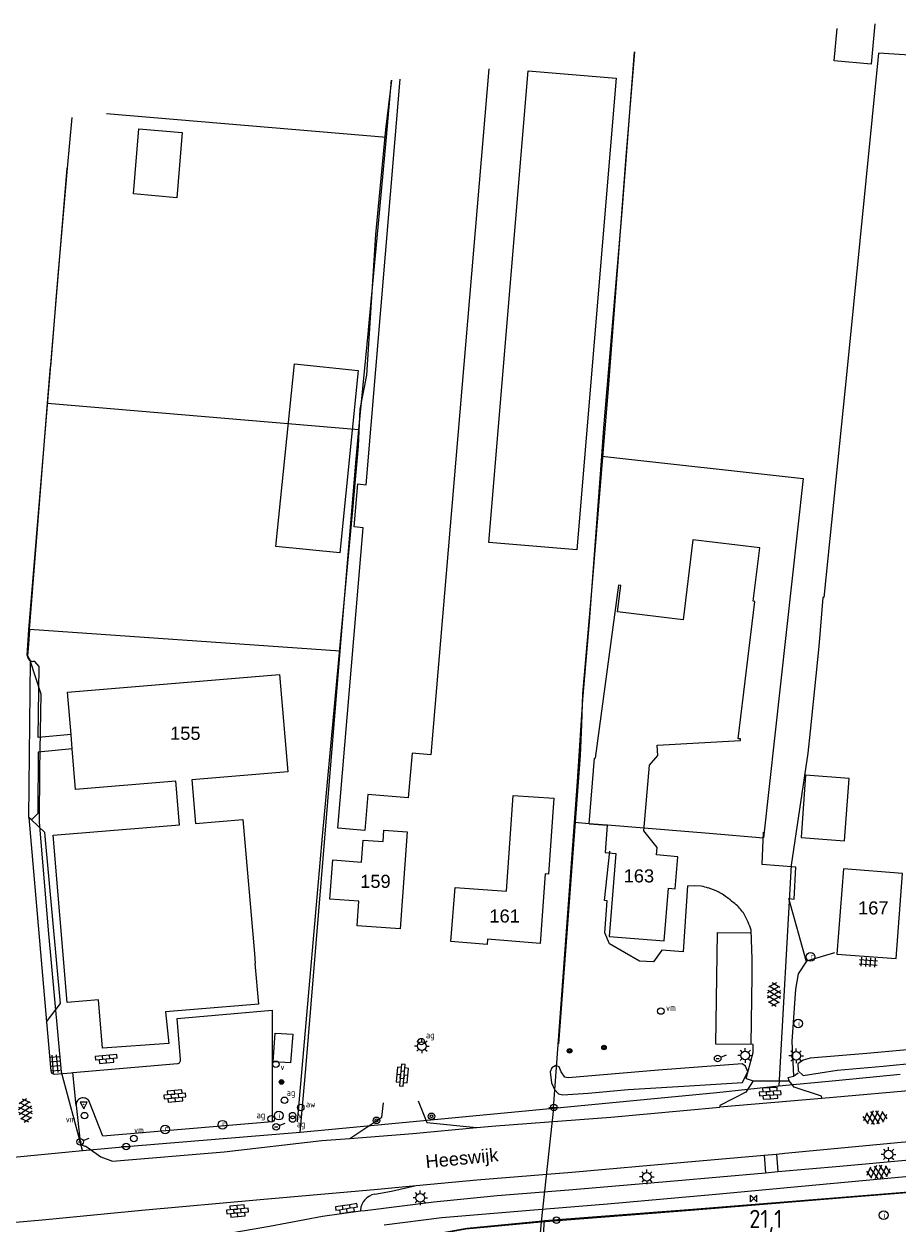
# Model space of a CAD drawing. Header units: metres. Extents: x 117922 to 130630, y 447724 to 454087.
# Tile 58 of 61: x 126755 to 126875, y 451557 to 451722. Entities that reach past the tile are written whole.
import ezdxf

# ---------------------------------------------------------------- set-up
doc = ezdxf.new("R2010")
doc.units = ezdxf.units.M
doc.layers.get('0').update_dxf_attribs({"color": 8})
for name, color, linetype, lineweight in [('B01', 8, 'Continuous', 0), ('B02', 8, 'Continuous', 0), ('B03', 8, 'Continuous', 0), ('B11', 8, 'Continuous', 0), ('B14', 8, 'Continuous', 0), ('G01', 8, 'Continuous', 0), ('G03', 8, 'Continuous', 0), ('T00', 8, 'Continuous', 0), ('T07', 8, 'Continuous', 0), ('V00', 8, 'Continuous', 0), ('W00', 8, 'Continuous', 0), ('Z02', 7, 'Continuous', 0), ('Z06', 7, 'Continuous', 0)]:
    doc.layers.add(name, color=color, linetype=linetype, lineweight=lineweight)
for name, color, linetype in [('SYM-GV1', 8, 'Continuous'), ('SYM-OV4', 8, 'Continuous'), ('SYM-OV5', 8, 'Continuous'), ('TOPOT20', 8, 'Continuous'), ('TOPOT21', 8, 'Continuous'), ('TOPOT23', 8, 'Continuous'), ('TOPOT26', 8, 'Continuous'), ('TOPOT28', 8, 'Continuous'), ('TOPOT30', 1, 'Continuous'), ('TOPOT31', 8, 'Continuous'), ('TOPOT36', 8, 'Continuous'), ('TOPOT52', 8, 'Continuous'), ('TOPOT63', 8, 'Continuous'), ('TOPOT79', 8, 'Continuous'), ('TOPOT82', 8, 'Continuous'), ('TOPOT85', 8, 'Continuous'), ('TOPOT94', 8, 'Continuous')]:
    doc.layers.add(name, color=color, linetype=linetype)
doc.styles.add('ISO', font='ISO')
doc.styles.add('Z02', font='arial.ttf', dxfattribs={"height": 1.8})
doc.styles.add('Z06', font='arial.ttf', dxfattribs={"height": 1.8})

# ---------------------------------------------------------------- blocks, each defined once
blk = doc.blocks.new('asfalt6')
at = {"color": 0, "linetype": 'ByBlock', "lineweight": -2}
for p, q in [((-0.93, 0.18), (0.7, 1.13)), ((-0.89, -0.52), (0.89, 0.52)), ((-0.89, 0.52), (0.89, -0.52)), ((-0.76, 1.01), (0.3, 1.62)), ((-0.7, 1.13), (0.93, 0.18)), ((-0.3, 1.62), (0.76, 1.01)), ((-0.93, -0.18), (0.7, -1.13)), ((-0.76, -1.01), (0.3, -1.62)), ((-0.7, -1.13), (0.93, -0.18)), ((-0.3, -1.62), (0.76, -1.01))]:
    blk.add_line(p, q, dxfattribs=at)
blk = doc.blocks.new('tegels4')
at = {"color": 0, "linetype": 'ByBlock', "lineweight": -2}
for p, q in [((0.62, 0.94), (-0.62, 0.94)), ((0.62, 0.31), (-0.62, 0.31)), ((-0.31, -1.23), (-0.31, 1.25)), ((0.31, -1.23), (0.31, 1.25)), ((0.62, -0.31), (-0.62, -0.31)), ((0.62, -0.94), (-0.62, -0.94))]:
    blk.add_line(p, q, dxfattribs=at)
blk = doc.blocks.new('paal')
at = {"color": 0}
for radius in [0.45, 0.2]:
    blk.add_circle((0, 0), radius, dxfattribs=at)
blk = doc.blocks.new('lichtmast')
at = {"color": 0}
for p, q in [((-0.6, 0), (-1, 0)), ((-0.71, 0.71), (-0.42, 0.42)), ((0, 0.6), (0, 1)), ((0.42, 0.42), (0.71, 0.71)), ((0.6, 0), (1, 0)), ((-0.42, -0.42), (-0.71, -0.71)), ((0, -0.6), (0, -1)), ((0.42, -0.42), (0.71, -0.71))]:
    blk.add_line(p, q, dxfattribs=at)
blk.add_circle((0, 0), 0.6, dxfattribs=at)
blk = doc.blocks.new('vlaggenmast')
at = {"color": 0}
blk.add_circle((0, 0), 0.45, dxfattribs=at)
at = {"color": 0, "style": 'ISO'}
blk.add_attdef('VLAGGENMAST', (0.7, 0), '', height=0.9, dxfattribs=at)
blk = doc.blocks.new('boom')
at = {"color": 0}
for radius in [0.315, 0.225, 0.135]:
    blk.add_circle((0, 0), radius, dxfattribs=at)
blk = doc.blocks.new('afsl-water')
at = {"color": 0}
blk.add_circle((0, 0), 0.45, dxfattribs=at)
at = {"color": 0, "style": 'ISO'}
blk.add_attdef('AFSL-WATER', (0.7, 0), '', height=0.9, dxfattribs=at)
blk = doc.blocks.new('afsl-gas')
at = {"color": 0}
blk.add_circle((0, 0), 0.45, dxfattribs=at)
at = {"color": 0, "style": 'ISO'}
blk.add_attdef('AFSL-GAS', (0.7, 0), '', height=0.9, dxfattribs=at)
blk = doc.blocks.new('verkeersbord')
at = {"color": 0}
for p, q in [((0.5, 0.32), (-0.5, 0.32)), ((-0.5, 0.32), (0, -0.6)), ((0, -0.6), (0.5, 0.32))]:
    blk.add_line(p, q, dxfattribs=at)
blk = doc.blocks.new('verklikker')
at = {"color": 0}
blk.add_circle((0, 0), 0.45, dxfattribs=at)
at = {"color": 0, "style": 'ISO'}
blk.add_attdef('VERKLIKKER', (0.7, 0), '', height=0.9, dxfattribs=at)
blk = doc.blocks.new('aanduidingsbord')
at = {"color": 0}
for p, q in [((-0.81, -0.33), (0, 0)), ((-1.45, -0.5), (-1.01, -0.5))]:
    blk.add_line(p, q, dxfattribs=at)
blk.add_circle((-1.23, -0.5), 0.45, dxfattribs=at)
blk = doc.blocks.new('klinkers4')
at = {"color": 0, "linetype": 'ByBlock', "lineweight": -2}
for p, q in [((0, 1.5), (-0.5, 1.5)), ((-0.5, 1.5), (-0.5, 0.5)), ((-0.5, 0.5), (-0.5, -0.5)), ((0, 0.5), (-0.5, 0.5)), ((0, 1.5), (0, 1)), ((0.5, 1), (0, 1)), ((0, 1), (0, 0.5)), ((0, 0.5), (0, 0)), ((0.5, 0), (0, 0)), ((0, 0), (0, -0.5)), ((0.5, 0), (0.5, 1)), ((0.5, -1), (0.5, 0)), ((-0.5, -0.5), (-0.5, -1.5)), ((0, -0.5), (-0.5, -0.5)), ((-0.5, -1.5), (0, -1.5)), ((0, -0.5), (0, -1)), ((0, -1), (0.5, -1)), ((0, -1), (0, -1.5))]:
    blk.add_line(p, q, dxfattribs=at)
blk = doc.blocks.new('klinkers6')
at = {"color": 0, "linetype": 'ByBlock', "lineweight": -2}
for p, q in [((-0.25, 1), (-0.75, 1)), ((-0.75, 1), (-0.75, 0)), ((-0.25, 0), (-0.75, 0)), ((-0.75, 0), (-0.75, -1)), ((0.25, 1.5), (-0.25, 1.5)), ((-0.25, 1.5), (-0.25, 0.5)), ((0.25, 0.5), (-0.25, 0.5)), ((-0.25, 0.5), (-0.25, -0.5)), ((0.25, 0.5), (0.25, 1.5)), ((0.75, 1), (0.25, 1)), ((0.25, -0.5), (0.25, 0.5)), ((0.75, 0), (0.75, 1)), ((-0.75, -1), (-0.25, -1)), ((-0.25, -0.5), (-0.25, 0)), ((0.25, -0.5), (-0.25, -0.5)), ((-0.25, -0.5), (-0.25, -1.5)), ((-0.25, -1.5), (0.25, -1.5)), ((0.75, 0), (0.25, 0)), ((0.25, 0), (0.25, -0.5)), ((0.25, -1.5), (0.25, -0.5)), ((0.25, -1), (0.75, -1)), ((0.75, -1), (0.75, 0))]:
    blk.add_line(p, q, dxfattribs=at)
blk = doc.blocks.new('grensmarkering')
at = {"color": 0}
blk.add_line((-0.67, 0), (0.67, 0), dxfattribs=at)
blk.add_circle((0, 0), 0.45, dxfattribs=at)
blk = doc.blocks.new('kolk')
at = {"color": 0}
blk.add_circle((0, 0), 0.6, dxfattribs=at)
at = {"color": 0, "linetype": 'Continuous', "style": 'ISO'}
blk.add_attdef('KOLK', (-0.04, -0.26), '', height=0.8, dxfattribs=at)
blk = doc.blocks.new('inspectieput')
at = {"color": 0}
blk.add_circle((0, 0), 0.6, dxfattribs=at)
at = {"color": 0, "linetype": 'Continuous', "style": 'ISO'}
blk.add_attdef('I', (0, -0.39), '', height=0.8, dxfattribs=at)
blk = doc.blocks.new('verkeersbord-pl')
at = {"color": 0, "linetype": 'Continuous'}
blk.add_circle((0, 0), 0.03, dxfattribs=at)
blk = doc.blocks.new('kilometerpaal')
at = {"color": 0}
for p, q in [((-0.44, 0.44), (0.44, -0.44)), ((-0.44, -0.44), (-0.44, 0.44)), ((0.44, 0.44), (-0.44, -0.44)), ((0.44, -0.44), (0.44, 0.44))]:
    blk.add_line(p, q, dxfattribs=at)
at = {"color": 0, "style": 'ISO'}
blk.add_attdef('KILOMETERPAAL', (0.59, 0.87), '', height=2.5, dxfattribs=at)

msp = doc.modelspace()

# ---------------------------------------------------------------- linework, layer by layer
at = {"layer": 'B01', "flags": 128}
for points in [[(126844.56, 451607.32), (126841.63, 451607.59), (126841.71, 451608.59), (126839.87, 451610.87), (126840.67, 451619.91), (126841.83, 451621.24), (126841.74, 451622.69), (126853.18, 451623.34), (126853.19, 451623.57), (126852.87, 451623.57), (126855.17, 451642.48), (126854.95, 451642.5), (126855.85, 451649.84), (126846.65, 451650.98), (126845.28, 451639.93), (126836.25, 451641.04), (126836.7, 451644.68), (126836.4, 451644.71), (126833.21, 451620.88)], [(126761.05, 451624.13), (126760.57, 451629.97), (126789.76, 451632.41), (126790.88, 451619.01), (126777.69, 451617.91), (126778.19, 451611.91)], [(126761.22, 451622.16), (126761.05, 451624.13)], [(126775.99, 451611.73), (126775.49, 451617.73), (126761.68, 451616.58), (126761.22, 451622.16)], [(126832.35, 451611.86), (126833.1, 451620.88), (126833.21, 451620.88)], [(126813.94, 451603.08), (126821, 451602.59), (126821.92, 451615.77), (126827.49, 451615.38), (126826.77, 451604.91), (126826.3, 451604.95), (126825.63, 451595.36)], [(126778.19, 451611.91), (126784.71, 451612.46)], [(126784.71, 451612.46), (126786.3, 451593.98)], [(126758.6, 451610.28), (126775.99, 451611.73)], [(126807.33, 451610.76), (126806.35, 451597.37), (126800.43, 451597.8), (126800.68, 451601.2), (126796.66, 451601.49), (126797.06, 451606.87), (126801.04, 451606.58), (126801.26, 451609.59), (126804.01, 451609.39), (126804.12, 451610.99), (126807.33, 451610.76)], [(126832.35, 451611.86), (126834.86, 451611.65), (126834.55, 451607.88), (126836.04, 451607.76), (126835.1, 451596.34), (126842.67, 451595.71), (126843.28, 451602.97), (126844.18, 451602.9), (126844.56, 451607.32)], [(126760.5, 451587.24), (126758.6, 451610.28)], [(126875.51, 451605.02), (126867.35, 451605.64), (126866.46, 451593.91), (126874.6, 451593.29), (126875.51, 451605.02)], [(126825.63, 451595.36), (126818.38, 451595.94), (126818.33, 451595.24), (126813.34, 451595.64), (126813.94, 451603.08)], [(126786.88, 451587.03), (126786.39, 451592.62)], [(126764.85, 451587.6), (126760.5, 451587.24)], [(126765.36, 451580.97), (126764.85, 451587.6)], [(126777.93, 451586.26), (126774.07, 451585.95)], [(126774.07, 451585.95), (126774.49, 451581.59)], [(126786.88, 451587.03), (126777.93, 451586.26)], [(126788.86, 451579.09), (126789.14, 451583.03)], [(126789.14, 451583.03), (126791.56, 451582.86)], [(126791.56, 451582.86), (126791.26, 451578.92)], [(126774.49, 451581.59), (126765.36, 451580.97)], [(126791.26, 451578.92), (126788.86, 451579.09)]]:
    msp.add_lwpolyline(points, dxfattribs=at)
at = {"layer": 'B02', "flags": 128}
for points in [[(126775.6, 451698.08), (126769.63, 451698.59), (126770.39, 451707.54), (126776.35, 451707.04), (126775.6, 451698.08)], [(126868.15, 451618.1), (126862.16, 451618.54), (126861.53, 451609.95), (126867.49, 451609.49), (126868.15, 451618.1)]]:
    msp.add_lwpolyline(points, dxfattribs=at)
at = {"layer": 'B03', "flags": 128}
for points in [[(126818.54, 451715.81), (126810.58, 451621.35), (126807.99, 451621.57), (126807.47, 451615.42), (126801.92, 451615.89), (126801.5, 451610.91), (126797.76, 451611.23), (126801.25, 451652.63), (126800.01, 451652.74), (126800.51, 451658.65), (126801.66, 451658.55), (126806.36, 451714.39)], [(126836.09, 451714.53), (126830.67, 451649.58), (126818.56, 451650.59), (126823.98, 451715.53), (126836.09, 451714.53)]]:
    msp.add_lwpolyline(points, dxfattribs=at)
at = {"layer": 'B11', "flags": 128}
msp.add_lwpolyline([(126786.3, 451593.98), (126786.39, 451592.62)], dxfattribs=at)
at = {"layer": 'B14', "flags": 128}
for points in [[(126871.69, 451722), (126871.16, 451716.46), (126866.1, 451716.94), (126866.52, 451721.4)], [(126789.24, 451650.04), (126791.79, 451675.18), (126800.58, 451674.29), (126798.03, 451649.15), (126789.24, 451650.04)]]:
    msp.add_lwpolyline(points, dxfattribs=at)
at = {"layer": 'G01', "flags": 128}
for points in [[(126834.11, 451662.46), (126834.4, 451666.37), (126836.89, 451696.18), (126838.62, 451718.15)], [(126901.36, 451716.11), (126872.21, 451717.99), (126867.88, 451674.59), (126864.65, 451643), (126864.53, 451643.02), (126863.96, 451636.27), (126862.79, 451624.61), (126862.44, 451621.56), (126860.17, 451606.15), (126858.49, 451575.74)], [(126761.14, 451709.13), (126760.5, 451702.16), (126759.34, 451688.41)], [(126765.91, 451709.68), (126804.45, 451706.43)], [(126759.34, 451688.41), (126758.93, 451683.52)], [(126758.92, 451683.43), (126758.2, 451674.85)], [(126758.93, 451683.52), (126758.92, 451683.43)], [(126757.8, 451669.77), (126758.2, 451674.85)], [(126755.35, 451638.61), (126757.8, 451669.77)], [(126757.8, 451669.77), (126800.68, 451666.17)], [(126830.78, 451617.69), (126831.48, 451628.95), (126832.4, 451639.65), (126834.11, 451662.46)], [(126834.11, 451662.46), (126861.8, 451659.41)], [(126861.8, 451659.41), (126856.34, 451609.92)], [(126755.35, 451638.55), (126755.21, 451636.58), (126755.07, 451634.94), (126755.39, 451634.38)], [(126755.35, 451638.55), (126755.35, 451638.61)], [(126798.09, 451635.61), (126755.35, 451638.61)], [(126755.39, 451634.38), (126756.87, 451629.75)], [(126756.87, 451629.75), (126756.72, 451619.35), (126756.67, 451612.12)], [(126830.36, 451612.02), (126830.78, 451617.69)], [(126756.67, 451612.12), (126757.89, 451597.19), (126759.68, 451577.71)], [(126827.44, 451572.69), (126830.36, 451612.02)], [(126832.35, 451611.86), (126830.36, 451612.02)], [(126834.86, 451611.65), (126832.35, 451611.86)], [(126834.86, 451611.65), (126834.87, 451611.71)], [(126834.87, 451611.71), (126848.9, 451610.54)], [(126848.9, 451610.54), (126856.34, 451609.92)], [(126759.68, 451577.71), (126762.27, 451568.15)], [(126858.49, 451575.74), (126866.32, 451576.49), (126875.17, 451577.37)], [(126827.44, 451572.69), (126849.94, 451574.85), (126858.49, 451575.74)], [(126792.6, 451569.39), (126809.11, 451570.95), (126827.44, 451572.69)], [(126827.44, 451572.69), (126825.77, 451557.01)], [(126762.27, 451568.15), (126762.29, 451568.05)], [(126762.62, 451566.84), (126762.29, 451568.05)], [(126825.77, 451557.01), (126846.9, 451558.7), (126866.95, 451560.33), (126896.63, 451562.73), (126901.23, 451563.03), (126907.51, 451563.63)], [(126789.57, 451551.33), (126815.39, 451556.05), (126825.77, 451557.01)], [(126825.77, 451557.01), (126824.7, 451545.08), (126823.64, 451530.04), (126822.42, 451514.88), (126821.13, 451502), (126820.96, 451500.05), (126820.95, 451500)]]:
    msp.add_lwpolyline(points, dxfattribs=at)
at = {"layer": 'G03', "flags": 128}
for points in [[(126804.45, 451706.43), (126805.15, 451714.25)], [(126802.44, 451684.76), (126803.32, 451694), (126804.45, 451706.43)], [(126801.98, 451679.87), (126802.44, 451684.76)], [(126800.68, 451666.17), (126801.97, 451679.78)], [(126801.97, 451679.78), (126801.98, 451679.87)], [(126798.09, 451635.61), (126800.24, 451661.58), (126800.68, 451666.17)], [(126792.82, 451571.9), (126793.35, 451578.11), (126795.53, 451604.25), (126797.49, 451628.37), (126798.09, 451635.61)], [(126792.6, 451569.39), (126792.82, 451571.9)], [(126762.62, 451566.84), (126769.2, 451567.47), (126792.6, 451569.39)], [(126749.32, 451565.57), (126760.76, 451566.66)], [(126760.76, 451566.66), (126762.62, 451566.84)]]:
    msp.add_lwpolyline(points, dxfattribs=at)
at = {"layer": 'T00', "flags": 128}
for points in [[(126799.83, 451655.09), (126800.63, 451663.85), (126800.86, 451668.95), (126801.78, 451673.65), (126803.02, 451692.99), (126804.37, 451707.45), (126805.2, 451714.26)], [(126792.23, 451570.79), (126793.73, 451588.13), (126795.67, 451610.15), (126798.11, 451636.44), (126799.83, 451655.09)], [(126866.13, 451594.07), (126862.28, 451592.91), (126861.12, 451591.2), (126860.75, 451589.08)], [(126860.75, 451589.08), (126860.24, 451581.86)], [(126860.24, 451581.86), (126860.5, 451577.1)], [(126826.21, 451557.2), (126846.65, 451558.77), (126903.17, 451563.32), (126921.01, 451565.24)], [(126804.87, 451554.23), (126815.51, 451556.15), (126825.93, 451557.18), (126826.21, 451557.2)], [(126821.71, 451500), (126821.85, 451505.45), (126822.93, 451514.65), (126824.26, 451530.18), (126826.21, 451557.2)]]:
    msp.add_lwpolyline(points, dxfattribs=at)
at = {"layer": 'T07', "flags": 128}
msp.add_lwpolyline([(126828.17, 451581.54), (126829.59, 451600.44), (126831.19, 451621.26), (126831.35, 451625.53), (126831.51, 451629.73), (126832.73, 451643.94), (126835.01, 451671.79), (126837.46, 451703.72), (126838.67, 451718.15)], dxfattribs=at)
at = {"layer": 'V00', "flags": 128}
for points in [[(126761.14, 451709.13), (126760.5, 451702.16)], [(126755.01, 451635.04), (126755.26, 451638.58), (126760.5, 451702.16)], [(126755.22, 451612.74), (126755.47, 451634.29)], [(126761.05, 451624.13), (126756.54, 451623.72), (126756.65, 451633.52), (126756.05, 451634.19), (126755.78, 451634.19)], [(126761.22, 451622.16), (126756.51, 451621.72), (126756.46, 451613.26), (126755.61, 451612.38)], [(126755.61, 451612.38), (126755.22, 451612.74)], [(126755.22, 451612.74), (126757.66, 451584.59)], [(126757.66, 451584.59), (126759.6, 451587.08), (126757.45, 451610.66), (126755.61, 451612.38)], [(126856.16, 451606.25), (126856.38, 451610.68)], [(126834.49, 451601.28), (126835.23, 451608.08)], [(126860.81, 451605.9), (126856.11, 451606.23)], [(126860.56, 451601.45), (126860.81, 451605.9)], [(126845.9, 451603.29), (126845.3, 451594.22)], [(126846.9, 451603.33), (126845.88, 451603.28)], [(126847.79, 451603.24), (126846.9, 451603.33)], [(126834.82, 451601.23), (126834.49, 451601.28)], [(126834.52, 451596.83), (126834.82, 451601.23)], [(126862.28, 451592.86), (126859.85, 451601.57)], [(126859.85, 451601.57), (126860.56, 451601.45)], [(126835.15, 451595.31), (126834.52, 451596.83)], [(126849.79, 451581.49), (126850.01, 451596.9)], [(126850.01, 451596.9), (126854.67, 451596.83)], [(126854.8, 451593.23), (126854.66, 451597.19)], [(126839.29, 451592.94), (126835.15, 451595.31)], [(126842.38, 451594.44), (126841.2, 451592.86)], [(126845.3, 451594.22), (126842.38, 451594.44)], [(126841.2, 451592.86), (126839.29, 451592.94)], [(126854.78, 451590.91), (126854.8, 451593.23)], [(126854.64, 451581.47), (126854.78, 451590.91)], [(126776.12, 451579.39), (126775.64, 451585.02), (126788.73, 451586.18), (126788.71, 451570.81), (126765.44, 451568.82)], [(126757.66, 451584.59), (126758.26, 451577.85)], [(126854.94, 451581.47), (126849.79, 451581.49)], [(126854.93, 451580.34), (126854.94, 451581.47)], [(126853.99, 451576.75), (126854.93, 451580.34)], [(126758.78, 451577.37), (126761.06, 451577.57), (126761.3, 451577.59)], [(126761.3, 451577.59), (126775.68, 451578.84)], [(126761.74, 451573.06), (126761.3, 451577.59)], [(126860.5, 451577.1), (126861.13, 451577.56)], [(126854.93, 451576.45), (126853.94, 451574.87)], [(126853.99, 451576.75), (126854.93, 451576.45)], [(126854.93, 451576.45), (126859.87, 451576.47)], [(126859.76, 451576.89), (126860.5, 451577.1)], [(126859.87, 451576.47), (126859.76, 451576.89)], [(126860.57, 451575.56), (126859.87, 451576.47)], [(126853.94, 451574.87), (126850.37, 451573.07)], [(126864.34, 451574.33), (126860.57, 451575.56)], [(126864.39, 451574.04), (126864.34, 451574.33)], [(126878.94, 451575.29), (126864.39, 451574.04)], [(126761.74, 451573.06), (126762.29, 451568.05)], [(126765.44, 451568.82), (126763.61, 451573.52)], [(126799.43, 451568.52), (126803.81, 451571.44), (126804.05, 451573.44)], [(126808.83, 451573.68), (126810.01, 451570.7), (126816.85, 451570.02)], [(126835.34, 451571.43), (126850.33, 451572.81)], [(126864.39, 451574.04), (126850.33, 451572.81)], [(126850.37, 451573.07), (126850.33, 451572.81)], [(126816.85, 451570.02), (126819.52, 451570.27), (126835.34, 451571.43)], [(126799.43, 451568.52), (126808.07, 451569.18), (126816.85, 451570.02)], [(126782.13, 451566.69), (126795.59, 451568.23), (126799.43, 451568.52)], [(126858.13, 451566.37), (126859.29, 451566.47), (126875.32, 451567.99), (126884.98, 451568.83)], [(126763.07, 451567.45), (126763.39, 451567.21)], [(126763.39, 451567.21), (126765.14, 451565.97)], [(126766.77, 451565.39), (126782.13, 451566.69)], [(126804.16, 451556.63), (126812.07, 451557.63), (126824.19, 451558.66), (126834.87, 451559.52), (126849.8, 451560.85), (126863.54, 451562.14), (126876.9, 451563.35), (126887.28, 451564.24), (126901.1, 451565.55), (126915.69, 451566.8), (126919.85, 451567.17)], [(126808.54, 451562.03), (126816.9, 451562.8), (126829.97, 451563.89), (126845.43, 451565.24), (126856.43, 451566.22)], [(126856.43, 451566.22), (126858.13, 451566.37)], [(126856.43, 451566.22), (126856.65, 451563.8)], [(126858.13, 451566.37), (126858.33, 451563.95)], [(126858.33, 451563.95), (126866.88, 451564.71), (126876.42, 451565.57), (126885.18, 451566.36)], [(126765.14, 451565.97), (126766.77, 451565.39)], [(126800.9, 451558.53), (126801.52, 451558.61), (126810.96, 451559.81), (126819.71, 451560.68), (126829.55, 451561.46), (126844.05, 451562.67), (126856.65, 451563.8)], [(126856.65, 451563.8), (126858.33, 451563.95)], [(126730.97, 451554.98), (126742.09, 451555.99), (126757.59, 451557.36), (126770.81, 451558.65), (126787.1, 451560.1), (126803.28, 451561.55), (126808.54, 451562.03)], [(126802.86, 451560.84), (126805.14, 451561.27), (126808.54, 451562.03)], [(126769.5, 451554.26), (126772.88, 451554.46), (126782.26, 451555.37), (126788.36, 451556.42), (126795.64, 451557.8), (126800.9, 451558.53)], [(126800.9, 451558.64), (126800.9, 451558.63), (126800.9, 451558.63)], [(126800.9, 451558.58), (126800.9, 451558.55), (126800.9, 451558.53)]]:
    msp.add_lwpolyline(points, dxfattribs=at)
at = {"layer": 'V00'}
for centre, radius, start, end in [((126755.85, 451635.03), 0.841, 179.4963, 242.7654), ((126755.86, 451635.06), 0.867, 242.8151, 264.6226), ((126846.87, 451597.36), 5.95, 71.5593, 81.0981), ((126844.23, 451589.29), 14.45, 65.6502, 71.7445), ((126848.64, 451598.97), 3.8, 53.8301, 65.9548), ((126833.23, 451577.84), 29.95, 49.6849, 53.9043), ((126849.35, 451596.84), 5.04, 30.3825, 49.6801), ((126844.91, 451594.23), 10.19, 16.8991, 30.4144), ((126775.67, 451579.3), 0.458, 272.2436, 10.9515), ((126758.76, 451577.87), 0.501, 182.9022, 272.167), ((126762.71, 451573.13), 0.974, 141.1488, 184.1144), ((126762.71, 451573.14), 0.97, 98.1253, 141.3247), ((126762.7, 451573.11), 0.992, 60.9211, 97.7497), ((126762.7, 451573.12), 0.99, 23.8304, 60.8885), ((126763.05, 451568.23), 0.782, 193.2119, 214.1394), ((126763.03, 451568.22), 0.758, 214.4823, 236.0878), ((126763, 451568.13), 0.665, 233.7513, 255.0004), ((126763.06, 451568.27), 0.816, 253.8602, 271.0746), ((126803.3, 451558.48), 2.41, 100.5729, 176.1891), ((126801.57, 451558.56), 0.668, 174.4827, 179.0379)]:
    msp.add_arc(centre, radius, start, end, dxfattribs=at)
at = {"layer": 'W00', "flags": 128}
for points in [[(126877.88, 451580.86), (126877.64, 451580.85), (126870.58, 451580.2), (126862.8, 451579.58), (126861.84, 451579.28), (126861.08, 451578.8), (126861.12, 451577.82), (126861.82, 451577.18), (126866.52, 451577.92), (126872.82, 451578.48), (126877.47, 451578.91), (126880.65, 451579.11)], [(126854.18, 451577.67), (126853.88, 451578.49), (126853.44, 451578.81), (126841.92, 451577.93), (126829.49, 451576.86), (126829.01, 451576.94), (126828.51, 451577.7), (126828.23, 451578.38), (126827.77, 451578.56), (126827.23, 451578.22), (126826.99, 451577.7), (126827.19, 451576.18), (126827.57, 451575.26), (126828.15, 451574.65), (126828.73, 451574.51), (126832.22, 451574.74), (126837.74, 451575.24), (126846.14, 451575.77), (126853.46, 451576.23), (126853.84, 451576.99), (126854.18, 451577.67)]]:
    msp.add_lwpolyline(points, dxfattribs=at)

# ---------------------------------------------------------------- block references
at = {"layer": 'SYM-GV1'}
for p, rotation in [((126857.83, 451588.38), 358.5275382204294), ((126754.75, 451572.4), 4.880888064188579), ((126871.69, 451571.39), 274.7966160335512), ((126872.17, 451563.88), 275.3037208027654)]:
    msp.add_blockref('asfalt6', p, dxfattribs=dict(at, rotation=rotation))
at = {"layer": 'SYM-OV4'}
for name, p, rotation in [('klinkers4', (126765.9, 451579.44), 275.144289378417), ('klinkers6', (126806.65, 451577.25), 354.2637138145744), ('klinkers6', (126775.35, 451574.37), 275.1573722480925), ('klinkers6', (126857.27, 451574.74), 273.8285070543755), ('klinkers6', (126783.96, 451558.52), 274.9168857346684), ('klinkers4', (126798.99, 451558.82), 279.0928123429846)]:
    msp.add_blockref(name, p, dxfattribs=dict(at, rotation=rotation))
at = {"layer": 'SYM-OV5'}
for p, rotation in [((126870.79, 451592.78), 265.8779816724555), ((126758.85, 451578.78), 4.457162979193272)]:
    msp.add_blockref('tegels4', p, dxfattribs=dict(at, rotation=rotation))
at = {"layer": 'TOPOT20'}
for p in [(126851.28, 451580.04), (126790.5, 451570.62), (126763.52, 451568.55)]:
    msp.add_blockref('aanduidingsbord', p, dxfattribs=at)
at = {"layer": 'TOPOT21'}
for p in [(126809.34, 451581.24), (126853.84, 451579.95), (126860.85, 451579.89), (126873.57, 451566.31), (126840.3, 451563.22), (126809.12, 451560.34)]:
    msp.add_blockref('lichtmast', p, dxfattribs=at)
at = {"layer": 'TOPOT23'}
ref = msp.add_blockref('kolk', (126862.84, 451593.51), dxfattribs=at)
ref.add_attrib('KOLK', 'r', (126862.8, 451593.24), dxfattribs={"color": 0, "height": 0.8, "style": 'ISO'})
ref = msp.add_blockref('kolk', (126781.88, 451570.41), dxfattribs=at)
ref.add_attrib('KOLK', 'r', (126781.84, 451570.15), dxfattribs={"color": 0, "height": 0.8, "style": 'ISO'})
ref = msp.add_blockref('kolk', (126773.99, 451569.74), dxfattribs=at)
ref.add_attrib('KOLK', 'r', (126773.95, 451569.48), dxfattribs={"color": 0, "height": 0.8, "style": 'ISO'})
at = {"layer": 'TOPOT26'}
for p in [(126829.67, 451580.59), (126834.4, 451581.05), (126790.01, 451576.29)]:
    msp.add_blockref('boom', p, dxfattribs=at)
at = {"layer": 'TOPOT28'}
ref = msp.add_blockref('inspectieput', (126861.13, 451584.35), dxfattribs=at)
ref.add_attrib('I', 'i', (126861.13, 451583.96), dxfattribs={"color": 0, "height": 0.8, "style": 'ISO'})
ref = msp.add_blockref('inspectieput', (126789.63, 451571.66), dxfattribs=at)
ref.add_attrib('I', 'i', (126789.63, 451571.26), dxfattribs={"color": 0, "height": 0.8, "style": 'ISO'})
ref = msp.add_blockref('inspectieput', (126872.9, 451557.94), dxfattribs=at)
ref.add_attrib('I', 'i', (126872.9, 451557.55), dxfattribs={"color": 0, "height": 0.8, "style": 'ISO'})
at = {"layer": 'TOPOT30'}
ref = msp.add_blockref('kilometerpaal', (126855.02, 451560.25), dxfattribs=at)
ref.add_attrib('KILOMETERPAAL', '21,1', (126854.4, 451556.19), dxfattribs={"color": 0, "height": 2.5, "style": 'ISO'})
at = {"layer": 'TOPOT31'}
ref = msp.add_blockref('verklikker', (126789.25, 451578.73), dxfattribs=at)
ref.add_attrib('VERKLIKKER', 'v', (126789.87, 451577.92), dxfattribs={"color": 0, "height": 0.9, "style": 'ISO'})
ref = msp.add_blockref('verklikker', (126791.55, 451571.66), dxfattribs=at)
ref.add_attrib('VERKLIKKER', 'v', (126792.28, 451571.29), dxfattribs={"color": 0, "height": 0.9, "style": 'ISO'})
at = {"layer": 'TOPOT36'}
for p in [(126827.5, 451572.8), (126768.63, 451567.42), (126827.87, 451557.27)]:
    msp.add_blockref('grensmarkering', p, dxfattribs=at)
at = {"layer": 'TOPOT52'}
for p in [(126803.09, 451571.01), (126810.66, 451571.57)]:
    msp.add_blockref('paal', p, dxfattribs=at)
at = {"layer": 'TOPOT63'}
msp.add_blockref('verkeersbord-pl', (126762.79, 451573.21), dxfattribs=at)
at = {"layer": 'TOPOT79'}
ref = msp.add_blockref('afsl-water', (126792.66, 451572.79), dxfattribs=at)
ref.add_attrib('AFSL-WATER', 'aw', (126793.36, 451572.79), dxfattribs={"color": 0, "height": 0.9, "style": 'ISO'})
at = {"layer": 'TOPOT82'}
ref = msp.add_blockref('afsl-gas', (126809.26, 451581.85), dxfattribs=at)
ref.add_attrib('AFSL-GAS', 'ag', (126809.9, 451582.3), dxfattribs={"color": 0, "height": 0.9, "style": 'ISO'})
ref = msp.add_blockref('afsl-gas', (126790.43, 451573.77), dxfattribs=at)
ref.add_attrib('AFSL-GAS', 'ag', (126790.73, 451574.38), dxfattribs={"color": 0, "height": 0.9, "style": 'ISO'})
ref = msp.add_blockref('afsl-gas', (126788.58, 451571.22), dxfattribs=at)
ref.add_attrib('AFSL-GAS', 'ag', (126786.58, 451571.29), dxfattribs={"color": 0, "height": 0.9, "style": 'ISO'})
ref = msp.add_blockref('afsl-gas', (126791.55, 451571.19), dxfattribs=at)
ref.add_attrib('AFSL-GAS', 'ag', (126792.11, 451570.06), dxfattribs={"color": 0, "height": 0.9, "style": 'ISO'})
at = {"layer": 'TOPOT85'}
msp.add_blockref('verkeersbord', (126762.79, 451573.21), dxfattribs=at)
at = {"layer": 'TOPOT94'}
ref = msp.add_blockref('vlaggenmast', (126842.24, 451586.06), dxfattribs=at)
ref.add_attrib('VLAGGENMAST', 'vm', (126842.94, 451586.06), dxfattribs={"color": 0, "height": 0.9, "style": 'ISO'})
ref = msp.add_blockref('vlaggenmast', (126762.91, 451571.66), dxfattribs=at)
ref.add_attrib('VLAGGENMAST', 'vm', (126760.32, 451570.72), dxfattribs={"color": 0, "height": 0.9, "style": 'ISO'})
ref = msp.add_blockref('vlaggenmast', (126769.69, 451568.51), dxfattribs=at)
ref.add_attrib('VLAGGENMAST', 'vm', (126769.72, 451569.23), dxfattribs={"color": 0, "height": 0.9, "style": 'ISO'})

# ---------------------------------------------------------------- texts
at = {"layer": 'Z02', "linetype": 'Continuous', "char_height": 1.8, "attachment_point": 7, "line_spacing_factor": 0.8, "style": 'Z02'}
for s, insert in [('{\\C256;155}', (126774.68, 451623.39)), ('{\\C256;159}', (126800.85, 451603)), ('{\\C256;163}', (126837.11, 451603.75)), ('{\\C256;167}', (126869.37, 451599.34)), ('{\\C256;161}', (126818.63, 451598.23))]:
    msp.add_mtext(s, dxfattribs=dict(at, insert=insert))
at = {"layer": 'Z06', "linetype": 'Continuous', "insert": (126809.98, 451563.87), "char_height": 1.8, "attachment_point": 7, "rotation": 5.6251, "line_spacing_factor": 0.8, "style": 'Z06'}
msp.add_mtext('{\\C256;Heeswijk}', dxfattribs=at)

doc.saveas('drawing.dxf')
